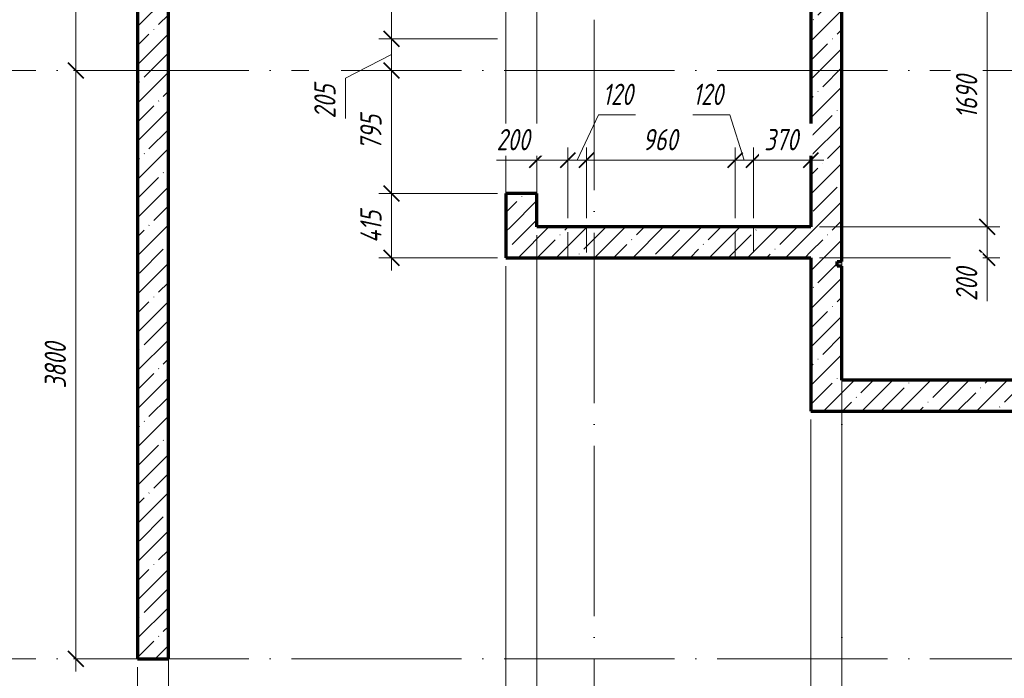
# Model space of a CAD drawing. Header units: millimetres. Extents: x 25602 to 56438, y 6682 to 19066.
# Tile 9 of 14: x 46289 to 52649, y 8874 to 13128. Entities that reach past the tile are written whole.
import ezdxf

# ---------------------------------------------------------------- set-up
doc = ezdxf.new("R2010")
doc.units = ezdxf.units.MM
doc.linetypes.add('ADSK_Линия сетки', pattern=[1375, 1100, -137.5, 0, -137.5])
doc.linetypes.add('ADSK_Невидимые', pattern=[275, 165, -110])
for name, color, linetype, lineweight in [('A-____-____-DIMS', 211, 'Continuous', 9), ('A-____-____-DIMS-55', 211, 'Continuous', 9), ('A-DOOR-____-OTLN', 31, 'Continuous', 20), ('A-DOOR-OPNG-OTLN', 31, 'Continuous', 20), ('A-WALL-____-HDLN', 110, 'ADSK_Невидимые', 20), ('A-WALL-____-MCUT', 113, 'Continuous', 50), ('A-WALL-____-PATT', 111, 'Continuous', 50), ('S-GRID-____-OTLN', 1, 'Continuous', 9)]:
    doc.layers.add(name, color=color, linetype=linetype, lineweight=lineweight)
doc.styles.add('GOST Common_I_1', font='GOST Common Italic.ttf', dxfattribs={"width": 0.8, "height": 137.5})
doc.dimstyles.new('ADSK_Округление_5мм__Узкий_', dxfattribs={"dimscale": 304.8, "dimtxt": 0.453694, "dimasz": 0.324803, "dimexe": 0.270669, "dimexo": 0.000592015, "dimgap": 0.072178, "dimtad": 1, "dimdec": 0, "dimlfac": 304.8, "dimrnd": 5, "dimdsep": 46, "dimtxsty": 'GOST Common_I_1', "dimblk1": 'OBLIQUE', "dimblk2": 'OBLIQUE', "dimsah": 1, "dimcen": 0.09, "dimdle": 0.270669, "dimazin": 0, "dimtfac": 1, "dimtdec": 4, "dimtix": 1, "dimtmove": 1, "dimatfit": 3, "dimfxl": 1, "dimtvp": 1, "dimtfill": 1, "dimtolj": 1, "dimtzin": 0, "dimlwd": 20, "dimlwe": 20, "dimarcsym": 2})
doc.dimstyles.new('ADSK_Округление_5мм__Узкий__1', dxfattribs={"dimscale": 304.8, "dimtxt": 0.453694, "dimasz": 0.324803, "dimexe": 0.270669, "dimexo": 0.000592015, "dimgap": 0.072178, "dimtad": 1, "dimdec": 0, "dimlfac": 304.8, "dimrnd": 5, "dimdsep": 46, "dimtxsty": 'GOST Common_I_1', "dimblk1": 'OBLIQUE', "dimblk2": 'OBLIQUE', "dimsah": 1, "dimcen": 0.09, "dimdle": 0.270669, "dimazin": 0, "dimtfac": 1, "dimtdec": 4, "dimtix": 1, "dimtmove": 0, "dimatfit": 3, "dimfxl": 1, "dimtvp": 1, "dimtfill": 1, "dimtolj": 1, "dimtzin": 0, "dimlwd": 20, "dimlwe": 20, "dimarcsym": 2})
doc.dimstyles.new('ADSK_Округление_5мм__Узкий__2', dxfattribs={"dimscale": 304.8, "dimtxt": 0.453694, "dimasz": 0.324803, "dimexe": 0.270669, "dimexo": 0.000592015, "dimgap": 0.072178, "dimtad": 1, "dimdec": 0, "dimlfac": 304.8, "dimrnd": 5, "dimdsep": 46, "dimtxsty": 'GOST Common_I_1', "dimblk1": 'OBLIQUE', "dimblk2": 'OBLIQUE', "dimsah": 1, "dimcen": 0.09, "dimdle": 0.270669, "dimazin": 0, "dimtfac": 1, "dimtdec": 4, "dimtix": 1, "dimtmove": 2, "dimatfit": 3, "dimfxl": 1, "dimtvp": 1, "dimtfill": 1, "dimtolj": 1, "dimtzin": 0, "dimlwd": 20, "dimlwe": 20, "dimarcsym": 2})
pattern_1 = [(45, (16130.72, 8588.57), (-123.4785, 123.4785), []), (45, (16254.2, 8588.57), (-123.4785, 123.4785), [218.281, -43.656, 1.844, -41.812])]

# ---------------------------------------------------------------- blocks, each defined once
blk = doc.blocks.new('ADSK_Дверь_ПроемПрямоугольный - ADSK_Дверь_ПроемПрямоугольный-1464736-КЖ1_ПЭ_ВЭ15_Опалубка_Стены')
at = {"layer": 'A-DOOR-OPNG-OTLN'}
for p, q in [((32200, 12005), (32200, 13005)), ((32400, 12005), (32400, 13005))]:
    blk.add_line(p, q, dxfattribs=at)
blk = doc.blocks.new('ADSK_Дверь_ПроемПрямоугольный - ADSK_Дверь_ПроемПрямоугольный-1465029-КЖ1_ПЭ_ВЭ15_Опалубка_Стены')
at = {"layer": 'A-DOOR-OPNG-OTLN'}
for p, q in [((32200, 15125), (32200, 15515)), ((32400, 15125), (32400, 15515))]:
    blk.add_line(p, q, dxfattribs=at)
blk = doc.blocks.new('DIMBLOCK13-КЖ1_ПЭ_ВЭ15_Опалубка_Стены')
at = {"layer": 'A-____-____-DIMS-55', "lineweight": 40}
for p, q in [((46651.7, 12800), (46602.2, 12849.5)), ((46651.7, 12800), (46701.2, 12750.5)), ((46651.7, 9000), (46602.2, 9049.5)), ((46651.7, 9000), (46701.2, 8950.5))]:
    blk.add_line(p, q, dxfattribs=at)
at = {"layer": 'A-____-____-DIMS-55', "lineweight": 20}
for p, q in [((46651.7, 12800), (46636.7, 12800)), ((46651.7, 8917.5), (46651.7, 12800)), ((46651.7, 12800), (46734.2, 12800)), ((46651.7, 9000), (46636.7, 9000)), ((46651.7, 9000), (46734.2, 9000))]:
    blk.add_line(p, q, dxfattribs=at)
at = {"layer": 'A-____-____-DIMS-55', "color": 0, "lineweight": 20, "insert": (46450, 10745.3), "char_height": 137.5, "width": 371.262, "attachment_point": 1, "rotation": 90, "line_spacing_factor": 1.022761, "style": 'GOST Common_I_1', "bg_fill": 3, "box_fill_scale": 1.25, "bg_fill_color": 256, "bg_fill_true_color": 13158600, "bg_fill_transparency": 0}
blk.add_mtext('3800', dxfattribs=at)
blk = doc.blocks.new('_Oblique')
at = {"color": 0, "linetype": 'ByBlock', "lineweight": -2}
blk.add_line((-0.5, -0.5), (0.5, 0.5), dxfattribs=at)
blk = doc.blocks.new('DIMBLOCK58-КЖ1_ПЭ_ВЭ15_Опалубка_Стены')
at = {"layer": 'A-____-____-DIMS-55', "lineweight": 40}
for p, q in [((46651.7, 12800), (46602.2, 12849.5)), ((46651.7, 12800), (46701.2, 12750.5)), ((46651.7, 9000), (46602.2, 9049.5)), ((46651.7, 9000), (46701.2, 8950.5))]:
    blk.add_line(p, q, dxfattribs=at)
at = {"layer": 'A-____-____-DIMS-55', "lineweight": 20}
for p, q in [((46651.7, 12800), (46636.7, 12800)), ((46651.7, 8917.5), (46651.7, 12800)), ((46651.7, 12800), (46734.2, 12800)), ((46651.7, 9000), (46636.7, 9000)), ((46651.7, 9000), (46734.2, 9000))]:
    blk.add_line(p, q, dxfattribs=at)
at = {"layer": 'A-____-____-DIMS-55', "color": 0, "lineweight": 20, "insert": (46450, 10745.3), "char_height": 137.5, "width": 371.262, "attachment_point": 1, "rotation": 90, "line_spacing_factor": 1.022761, "style": 'GOST Common_I_1', "bg_fill": 3, "box_fill_scale": 1.25, "bg_fill_color": 256, "bg_fill_true_color": 13158600, "bg_fill_transparency": 0}
blk.add_mtext('3800', dxfattribs=at)
blk = doc.blocks.new('DIMBLOCK59-КЖ1_ПЭ_ВЭ15_Опалубка_Стены')
at = {"layer": 'A-____-____-DIMS-55', "lineweight": 20}
for p, q in [((46651.7, 12800), (46651.7, 16732.5)), ((46651.7, 16650), (46569.2, 16650)), ((46651.7, 16650), (46995, 16650)), ((46651.7, 12800), (46636.7, 12800)), ((46651.7, 12800), (46734.2, 12800))]:
    blk.add_line(p, q, dxfattribs=at)
at = {"layer": 'A-____-____-DIMS-55', "lineweight": 40}
for p, q in [((46651.7, 16650), (46602.2, 16699.5)), ((46651.7, 16650), (46701.2, 16600.5)), ((46651.7, 12800), (46602.2, 12849.5)), ((46651.7, 12800), (46701.2, 12750.5))]:
    blk.add_line(p, q, dxfattribs=at)
at = {"layer": 'A-____-____-DIMS-55', "color": 0, "lineweight": 20, "insert": (46450, 14570.3), "char_height": 137.5, "width": 371.262, "attachment_point": 1, "rotation": 90, "line_spacing_factor": 1.022761, "style": 'GOST Common_I_1', "bg_fill": 3, "box_fill_scale": 1.25, "bg_fill_color": 256, "bg_fill_true_color": 13158600, "bg_fill_transparency": 0}
blk.add_mtext('3850', dxfattribs=at)
blk = doc.blocks.new('DIMBLOCK68-КЖ1_ПЭ_ВЭ15_Опалубка_Стены')
at = {"layer": 'A-____-____-DIMS-55', "lineweight": 40}
for p, q in [((52538.8, 13480), (52489.3, 13529.5)), ((52538.8, 13480), (52588.3, 13430.5)), ((52538.8, 11790), (52489.3, 11839.5)), ((52538.8, 11790), (52588.3, 11740.5))]:
    blk.add_line(p, q, dxfattribs=at)
at = {"layer": 'A-____-____-DIMS-55', "lineweight": 20}
for p, q in [((52538.8, 13480), (51455, 13480)), ((52538.8, 13480), (52538.8, 11790)), ((52538.8, 13480), (52621.3, 13480)), ((52538.8, 11790), (51455, 11790)), ((52538.8, 11790), (52621.3, 11790))]:
    blk.add_line(p, q, dxfattribs=at)
at = {"layer": 'A-____-____-DIMS-55', "color": 0, "lineweight": 20, "insert": (52337.1, 12490.9), "char_height": 137.5, "width": 345.949, "attachment_point": 1, "rotation": 90, "line_spacing_factor": 1.022761, "style": 'GOST Common_I_1', "bg_fill": 3, "box_fill_scale": 1.25, "bg_fill_color": 256, "bg_fill_true_color": 13158600, "bg_fill_transparency": 0}
blk.add_mtext('1690', dxfattribs=at)
blk = doc.blocks.new('DIMBLOCK69-КЖ1_ПЭ_ВЭ15_Опалубка_Стены')
at = {"layer": 'A-____-____-DIMS-55', "lineweight": 40}
for p, q in [((52538.8, 11790), (52489.3, 11839.5)), ((52538.8, 11790), (52588.3, 11740.5)), ((52538.8, 11590), (52489.3, 11639.5)), ((52538.8, 11590), (52588.3, 11540.5))]:
    blk.add_line(p, q, dxfattribs=at)
at = {"layer": 'A-____-____-DIMS-55', "lineweight": 20}
for p, q in [((52538.8, 11790), (51455, 11790)), ((52538.8, 11790), (52538.8, 11507.5)), ((52538.8, 11790), (52621.3, 11790)), ((52538.8, 11570.2), (52538.8, 11690)), ((52538.8, 11590), (51455, 11590)), ((52538.8, 11590), (52621.3, 11590)), ((52538.8, 11310.6), (52538.8, 11570.2))]:
    blk.add_line(p, q, dxfattribs=at)
at = {"layer": 'A-____-____-DIMS-55', "color": 0, "lineweight": 20, "insert": (52337.1, 11310.6), "char_height": 137.5, "width": 278.447, "attachment_point": 1, "rotation": 90, "line_spacing_factor": 1.022761, "style": 'GOST Common_I_1', "bg_fill": 3, "box_fill_scale": 1.25, "bg_fill_color": 256, "bg_fill_true_color": 13158600, "bg_fill_transparency": 0}
blk.add_mtext('200', dxfattribs=at)
blk = doc.blocks.new('DIMBLOCK78-КЖ1_ПЭ_ВЭ15_Опалубка_Стены')
at = {"layer": 'A-____-____-DIMS-55', "lineweight": 20}
for p, q in [((47050, 8449.7), (47050, 8945)), ((47250, 8449.7), (47250, 8945)), ((46770.6, 8449.7), (47030.2, 8449.7)), ((46967.5, 8449.7), (47250, 8449.7)), ((47030.2, 8449.7), (47150, 8449.7)), ((47050, 8449.7), (47050, 8367.2)), ((47250, 8449.7), (47250, 8367.2))]:
    blk.add_line(p, q, dxfattribs=at)
at = {"layer": 'A-____-____-DIMS-55', "lineweight": 40}
for p, q in [((47050, 8449.7), (47099.5, 8499.2)), ((47250, 8449.7), (47299.5, 8499.2)), ((47050, 8449.7), (47000.5, 8400.2)), ((47250, 8449.7), (47200.5, 8400.2))]:
    blk.add_line(p, q, dxfattribs=at)
at = {"layer": 'A-____-____-DIMS-55', "color": 0, "lineweight": 20, "insert": (46770.6, 8651.4), "char_height": 137.5, "width": 278.447, "attachment_point": 1, "line_spacing_factor": 1.022761, "style": 'GOST Common_I_1', "bg_fill": 3, "box_fill_scale": 1.25, "bg_fill_color": 256, "bg_fill_true_color": 13158600, "bg_fill_transparency": 0}
blk.add_mtext('200', dxfattribs=at)
blk = doc.blocks.new('DIMBLOCK79-КЖ1_ПЭ_ВЭ15_Опалубка_Стены')
at = {"layer": 'A-____-____-DIMS-55', "lineweight": 20}
for p, q in [((49430, 8449.7), (49430, 11535)), ((47250, 8449.7), (47250, 8945)), ((47250, 8449.7), (49430, 8449.7)), ((47250, 8449.7), (47250, 8367.2)), ((49430, 8449.7), (49430, 8367.2))]:
    blk.add_line(p, q, dxfattribs=at)
at = {"layer": 'A-____-____-DIMS-55', "lineweight": 40}
for p, q in [((47250, 8449.7), (47299.5, 8499.2)), ((49430, 8449.7), (49479.5, 8499.2)), ((47250, 8449.7), (47200.5, 8400.2)), ((49430, 8449.7), (49380.5, 8400.2))]:
    blk.add_line(p, q, dxfattribs=at)
at = {"layer": 'A-____-____-DIMS-55', "color": 0, "lineweight": 20, "insert": (48195.9, 8651.4), "char_height": 137.5, "width": 345.949, "attachment_point": 1, "line_spacing_factor": 1.022761, "style": 'GOST Common_I_1', "bg_fill": 3, "box_fill_scale": 1.25, "bg_fill_color": 256, "bg_fill_true_color": 13158600, "bg_fill_transparency": 0}
blk.add_mtext('2180', dxfattribs=at)
blk = doc.blocks.new('DIMBLOCK80-КЖ1_ПЭ_ВЭ15_Опалубка_Стены')
at = {"layer": 'A-____-____-DIMS-55', "lineweight": 20}
for p, q in [((49630, 8449.7), (49630, 11735)), ((49430, 8449.7), (49430, 11535)), ((49430, 8449.7), (49630, 8449.7)), ((49430, 8449.7), (49430, 8367.2)), ((49649.8, 8449.7), (49530, 8449.7)), ((49630, 8449.7), (49630, 8367.2)), ((49909.4, 8449.7), (49649.8, 8449.7))]:
    blk.add_line(p, q, dxfattribs=at)
at = {"layer": 'A-____-____-DIMS-55', "lineweight": 40}
for p, q in [((49430, 8449.7), (49479.5, 8499.2)), ((49630, 8449.7), (49679.5, 8499.2)), ((49430, 8449.7), (49380.5, 8400.2)), ((49630, 8449.7), (49580.5, 8400.2))]:
    blk.add_line(p, q, dxfattribs=at)
at = {"layer": 'A-____-____-DIMS-55', "color": 0, "lineweight": 20, "insert": (49677.3, 8651.4), "char_height": 137.5, "width": 278.447, "attachment_point": 1, "line_spacing_factor": 1.022761, "style": 'GOST Common_I_1', "bg_fill": 3, "box_fill_scale": 1.25, "bg_fill_color": 256, "bg_fill_true_color": 13158600, "bg_fill_transparency": 0}
blk.add_mtext('200', dxfattribs=at)
blk = doc.blocks.new('DIMBLOCK81-КЖ1_ПЭ_ВЭ15_Опалубка_Стены')
at = {"layer": 'A-____-____-DIMS-55', "lineweight": 20}
for p, q in [((49630, 8449.7), (49630, 11735)), ((51400, 8449.7), (51400, 10545)), ((49630, 8449.7), (51400, 8449.7)), ((49630, 8449.7), (49630, 8367.2)), ((51400, 8449.7), (51400, 8367.2))]:
    blk.add_line(p, q, dxfattribs=at)
at = {"layer": 'A-____-____-DIMS-55', "lineweight": 40}
for p, q in [((49630, 8449.7), (49679.5, 8499.2)), ((51400, 8449.7), (51449.5, 8499.2)), ((49630, 8449.7), (49580.5, 8400.2)), ((51400, 8449.7), (51350.5, 8400.2))]:
    blk.add_line(p, q, dxfattribs=at)
at = {"layer": 'A-____-____-DIMS-55', "color": 0, "lineweight": 20, "insert": (50370.9, 8651.4), "char_height": 137.5, "width": 345.949, "attachment_point": 1, "line_spacing_factor": 1.022761, "style": 'GOST Common_I_1', "bg_fill": 3, "box_fill_scale": 1.25, "bg_fill_color": 256, "bg_fill_true_color": 13158600, "bg_fill_transparency": 0}
blk.add_mtext('1770', dxfattribs=at)
blk = doc.blocks.new('DIMBLOCK82-КЖ1_ПЭ_ВЭ15_Опалубка_Стены')
at = {"layer": 'A-____-____-DIMS-55', "lineweight": 20}
for p, q in [((51600, 8449.7), (51600, 10745)), ((51400, 8449.7), (51400, 10545)), ((51400, 8449.7), (51600, 8449.7)), ((51400, 8449.7), (51400, 8367.2)), ((51619.8, 8449.7), (51500, 8449.7)), ((51600, 8449.7), (51600, 8367.2)), ((51879.4, 8449.7), (51619.8, 8449.7))]:
    blk.add_line(p, q, dxfattribs=at)
at = {"layer": 'A-____-____-DIMS-55', "lineweight": 40}
for p, q in [((51400, 8449.7), (51449.5, 8499.2)), ((51600, 8449.7), (51649.5, 8499.2)), ((51400, 8449.7), (51350.5, 8400.2)), ((51600, 8449.7), (51550.5, 8400.2))]:
    blk.add_line(p, q, dxfattribs=at)
at = {"layer": 'A-____-____-DIMS-55', "color": 0, "lineweight": 20, "insert": (51647.3, 8651.4), "char_height": 137.5, "width": 278.447, "attachment_point": 1, "line_spacing_factor": 1.022761, "style": 'GOST Common_I_1', "bg_fill": 3, "box_fill_scale": 1.25, "bg_fill_color": 256, "bg_fill_true_color": 13158600, "bg_fill_transparency": 0}
blk.add_mtext('200', dxfattribs=at)
blk = doc.blocks.new('DIMBLOCK83-КЖ1_ПЭ_ВЭ15_Опалубка_Стены')
at = {"layer": 'A-____-____-DIMS-55', "lineweight": 20}
for p, q in [((51600, 8449.7), (51600, 10745)), ((53100, 8449.7), (53100, 10545)), ((51600, 8449.7), (53100, 8449.7)), ((51600, 8449.7), (51600, 8367.2)), ((53100, 8449.7), (53100, 8367.2))]:
    blk.add_line(p, q, dxfattribs=at)
at = {"layer": 'A-____-____-DIMS-55', "lineweight": 40}
for p, q in [((51600, 8449.7), (51649.5, 8499.2)), ((53100, 8449.7), (53149.5, 8499.2)), ((51600, 8449.7), (51550.5, 8400.2)), ((53100, 8449.7), (53050.5, 8400.2))]:
    blk.add_line(p, q, dxfattribs=at)
at = {"layer": 'A-____-____-DIMS-55', "color": 0, "lineweight": 20, "insert": (52205.9, 8614.5), "char_height": 137.5, "width": 345.949, "attachment_point": 1, "line_spacing_factor": 1.022761, "style": 'GOST Common_I_1', "bg_fill": 3, "box_fill_scale": 1.25, "bg_fill_color": 256, "bg_fill_true_color": 13158600, "bg_fill_transparency": 0}
blk.add_mtext('1500', dxfattribs=at)
blk = doc.blocks.new('DIMBLOCK87-КЖ1_ПЭ_ВЭ15_Опалубка_Стены')
at = {"layer": 'A-____-____-DIMS-55', "lineweight": 40}
for p, q in [((48690.3, 12005), (48640.8, 12054.5)), ((48690.3, 12005), (48739.8, 11955.5)), ((48690.3, 11590), (48640.8, 11639.5)), ((48690.3, 11590), (48739.8, 11540.5))]:
    blk.add_line(p, q, dxfattribs=at)
at = {"layer": 'A-____-____-DIMS-55', "lineweight": 20}
for p, q in [((48690.3, 12005), (48607.8, 12005)), ((48690.3, 11507.5), (48690.3, 12005)), ((48690.3, 12005), (49375, 12005)), ((48690.3, 11590), (48607.8, 11590)), ((48690.3, 11590), (49375, 11590))]:
    blk.add_line(p, q, dxfattribs=at)
at = {"layer": 'A-____-____-DIMS-55', "color": 0, "lineweight": 20, "insert": (48488.6, 11686.2), "char_height": 137.5, "width": 267.196, "attachment_point": 1, "rotation": 90, "line_spacing_factor": 1.022761, "style": 'GOST Common_I_1', "bg_fill": 3, "box_fill_scale": 1.25, "bg_fill_color": 256, "bg_fill_true_color": 13158600, "bg_fill_transparency": 0}
blk.add_mtext('415', dxfattribs=at)
blk = doc.blocks.new('DIMBLOCK88-КЖ1_ПЭ_ВЭ15_Опалубка_Стены')
at = {"layer": 'A-____-____-DIMS-55', "lineweight": 40}
for p, q in [((48690.3, 12800), (48640.8, 12849.5)), ((48690.3, 12800), (48739.8, 12750.5)), ((48690.3, 12005), (48640.8, 12054.5)), ((48690.3, 12005), (48739.8, 11955.5))]:
    blk.add_line(p, q, dxfattribs=at)
at = {"layer": 'A-____-____-DIMS-55', "lineweight": 20}
for p, q in [((48690.3, 12800), (48675.3, 12800)), ((48690.3, 12005), (48690.3, 12800)), ((48690.3, 12800), (48772.8, 12800)), ((48690.3, 12005), (48607.8, 12005)), ((48690.3, 12005), (49375, 12005))]:
    blk.add_line(p, q, dxfattribs=at)
at = {"layer": 'A-____-____-DIMS-55', "color": 0, "lineweight": 20, "insert": (48488.6, 12286.5), "char_height": 137.5, "width": 278.447, "attachment_point": 1, "rotation": 90, "line_spacing_factor": 1.022761, "style": 'GOST Common_I_1', "bg_fill": 3, "box_fill_scale": 1.25, "bg_fill_color": 256, "bg_fill_true_color": 13158600, "bg_fill_transparency": 0}
blk.add_mtext('795', dxfattribs=at)
blk = doc.blocks.new('DIMBLOCK89-КЖ1_ПЭ_ВЭ15_Опалубка_Стены')
at = {"layer": 'A-____-____-DIMS-55', "lineweight": 40}
for p, q in [((48690.3, 13005), (48640.8, 13054.5)), ((48690.3, 13005), (48739.8, 12955.5)), ((48690.3, 12800), (48640.8, 12849.5)), ((48690.3, 12800), (48739.8, 12750.5))]:
    blk.add_line(p, q, dxfattribs=at)
at = {"layer": 'A-____-____-DIMS-55', "lineweight": 20}
for p, q in [((48690.3, 13005), (48607.8, 13005)), ((48690.3, 12800), (48690.3, 13005)), ((48690.3, 13005), (49375, 13005)), ((48393.3, 12749), (48690.3, 12902.5)), ((48690.3, 12800), (48675.3, 12800)), ((48690.3, 12800), (48772.8, 12800)), ((48393.3, 12489.5), (48393.3, 12749))]:
    blk.add_line(p, q, dxfattribs=at)
at = {"layer": 'A-____-____-DIMS-55', "color": 0, "lineweight": 20, "insert": (48191.6, 12489.5), "char_height": 137.5, "width": 278.447, "attachment_point": 1, "rotation": 90, "line_spacing_factor": 1.022761, "style": 'GOST Common_I_1', "bg_fill": 3, "box_fill_scale": 1.25, "bg_fill_color": 256, "bg_fill_true_color": 13158600, "bg_fill_transparency": 0}
blk.add_mtext('205', dxfattribs=at)
blk = doc.blocks.new('DIMBLOCK90-КЖ1_ПЭ_ВЭ15_Опалубка_Стены')
at = {"layer": 'A-____-____-DIMS-55', "lineweight": 40}
for p, q in [((48690.3, 13825), (48640.8, 13874.5)), ((48690.3, 13825), (48739.8, 13775.5)), ((48690.3, 13005), (48640.8, 13054.5)), ((48690.3, 13005), (48739.8, 12955.5))]:
    blk.add_line(p, q, dxfattribs=at)
at = {"layer": 'A-____-____-DIMS-55', "lineweight": 20}
for p, q in [((48690.3, 13825), (48607.8, 13825)), ((48690.3, 13005), (48690.3, 13825)), ((48690.3, 13825), (49375, 13825)), ((48690.3, 13005), (48607.8, 13005)), ((48690.3, 13005), (49375, 13005))]:
    blk.add_line(p, q, dxfattribs=at)
at = {"layer": 'A-____-____-DIMS-55', "color": 0, "lineweight": 20, "insert": (48488.6, 13299), "char_height": 137.5, "width": 278.447, "attachment_point": 1, "rotation": 90, "line_spacing_factor": 1.022761, "style": 'GOST Common_I_1', "bg_fill": 3, "box_fill_scale": 1.25, "bg_fill_color": 256, "bg_fill_true_color": 13158600, "bg_fill_transparency": 0}
blk.add_mtext('820', dxfattribs=at)
blk = doc.blocks.new('DIMBLOCK127-КЖ1_ПЭ_ВЭ15_Опалубка_Стены')
at = {"layer": 'A-____-____-DIMS-55', "lineweight": 20}
for p, q in [((49829.7, 12220), (49829.7, 12302.5)), ((49368.8, 12220), (49628.3, 12220)), ((49547.5, 12220), (49829.7, 12220)), ((49628.3, 12220), (49729.9, 12220)), ((49630, 12220), (49630, 12235)), ((49630, 12220), (49630, 12137.5)), ((49829.7, 12220), (49829.7, 11845))]:
    blk.add_line(p, q, dxfattribs=at)
at = {"layer": 'A-____-____-DIMS-55', "lineweight": 40}
for p, q in [((49630, 12220), (49580.5, 12170.5)), ((49630, 12220), (49679.5, 12269.5)), ((49829.7, 12220), (49780.2, 12170.5)), ((49829.7, 12220), (49879.2, 12269.5))]:
    blk.add_line(p, q, dxfattribs=at)
at = {"layer": 'A-____-____-DIMS-55', "color": 0, "lineweight": 20, "insert": (49368.8, 12421.7), "char_height": 137.5, "width": 278.447, "attachment_point": 1, "line_spacing_factor": 1.022761, "style": 'GOST Common_I_1', "bg_fill": 3, "box_fill_scale": 1.25, "bg_fill_color": 256, "bg_fill_true_color": 13158600, "bg_fill_transparency": 0}
blk.add_mtext('200', dxfattribs=at)
blk = doc.blocks.new('DIMBLOCK128-КЖ1_ПЭ_ВЭ15_Опалубка_Стены')
at = {"layer": 'A-____-____-DIMS-55', "lineweight": 20}
for p, q in [((50027.4, 12512.5), (49889.7, 12220)), ((50265.9, 12512.5), (50027.4, 12512.5)), ((49829.7, 12220), (49829.7, 12302.5)), ((49949.7, 12220), (49949.7, 12302.5)), ((49829.7, 12220), (49949.7, 12220)), ((49829.7, 12220), (49829.7, 11845)), ((49949.7, 12220), (49949.7, 11845))]:
    blk.add_line(p, q, dxfattribs=at)
at = {"layer": 'A-____-____-DIMS-55', "lineweight": 40}
for p, q in [((49829.7, 12220), (49780.2, 12170.5)), ((49829.7, 12220), (49879.2, 12269.5)), ((49949.7, 12220), (49900.2, 12170.5)), ((49949.7, 12220), (49999.2, 12269.5))]:
    blk.add_line(p, q, dxfattribs=at)
at = {"layer": 'A-____-____-DIMS-55', "color": 0, "lineweight": 20, "insert": (50054.9, 12714.2), "char_height": 137.5, "width": 253.133, "attachment_point": 1, "line_spacing_factor": 1.022761, "style": 'GOST Common_I_1', "bg_fill": 3, "box_fill_scale": 1.25, "bg_fill_color": 256, "bg_fill_true_color": 13158600, "bg_fill_transparency": 0}
blk.add_mtext('120', dxfattribs=at)
blk = doc.blocks.new('DIMBLOCK129-КЖ1_ПЭ_ВЭ15_Опалубка_Стены')
at = {"layer": 'A-____-____-DIMS-55', "lineweight": 20}
for p, q in [((49949.7, 12220), (49949.7, 12302.5)), ((50909.7, 12220), (50909.7, 12302.5)), ((49949.7, 12220), (50909.7, 12220)), ((49949.7, 12220), (49949.7, 11845)), ((50909.7, 12220), (50909.7, 11845))]:
    blk.add_line(p, q, dxfattribs=at)
at = {"layer": 'A-____-____-DIMS-55', "lineweight": 40}
for p, q in [((49949.7, 12220), (49900.2, 12170.5)), ((49949.7, 12220), (49999.2, 12269.5)), ((50909.7, 12220), (50860.2, 12170.5)), ((50909.7, 12220), (50959.2, 12269.5))]:
    blk.add_line(p, q, dxfattribs=at)
at = {"layer": 'A-____-____-DIMS-55', "color": 0, "lineweight": 20, "insert": (50313.7, 12421.7), "char_height": 137.5, "width": 278.447, "attachment_point": 1, "line_spacing_factor": 1.022761, "style": 'GOST Common_I_1', "bg_fill": 3, "box_fill_scale": 1.25, "bg_fill_color": 256, "bg_fill_true_color": 13158600, "bg_fill_transparency": 0}
blk.add_mtext('960', dxfattribs=at)
blk = doc.blocks.new('DIMBLOCK130-КЖ1_ПЭ_ВЭ15_Опалубка_Стены')
at = {"layer": 'A-____-____-DIMS-55', "lineweight": 20}
for p, q in [((50637.1, 12512.5), (50875.6, 12512.5)), ((50875.6, 12512.5), (50969.7, 12220)), ((50909.7, 12220), (50909.7, 12302.5)), ((51029.7, 12220), (51029.7, 12302.5)), ((50909.7, 12220), (51029.7, 12220)), ((50909.7, 12220), (50909.7, 11845)), ((51029.7, 12220), (51029.7, 11845))]:
    blk.add_line(p, q, dxfattribs=at)
at = {"layer": 'A-____-____-DIMS-55', "lineweight": 40}
for p, q in [((50909.7, 12220), (50860.2, 12170.5)), ((50909.7, 12220), (50959.2, 12269.5)), ((51029.7, 12220), (50980.2, 12170.5)), ((51029.7, 12220), (51079.2, 12269.5))]:
    blk.add_line(p, q, dxfattribs=at)
at = {"layer": 'A-____-____-DIMS-55', "color": 0, "lineweight": 20, "insert": (50637.1, 12714.2), "char_height": 137.5, "width": 253.133, "attachment_point": 1, "line_spacing_factor": 1.022761, "style": 'GOST Common_I_1', "bg_fill": 3, "box_fill_scale": 1.25, "bg_fill_color": 256, "bg_fill_true_color": 13158600, "bg_fill_transparency": 0}
blk.add_mtext('120', dxfattribs=at)
blk = doc.blocks.new('DIMBLOCK131-КЖ1_ПЭ_ВЭ15_Опалубка_Стены')
at = {"layer": 'A-____-____-DIMS-55', "lineweight": 20}
for p, q in [((51029.7, 12220), (51029.7, 12302.5)), ((51029.7, 12220), (51482.5, 12220)), ((51029.7, 12220), (51029.7, 11845)), ((51400, 12220), (51400, 12235)), ((51400, 12220), (51400, 12137.5))]:
    blk.add_line(p, q, dxfattribs=at)
at = {"layer": 'A-____-____-DIMS-55', "lineweight": 40}
for p, q in [((51029.7, 12220), (50980.2, 12170.5)), ((51029.7, 12220), (51079.2, 12269.5)), ((51400, 12220), (51350.5, 12170.5)), ((51400, 12220), (51449.5, 12269.5))]:
    blk.add_line(p, q, dxfattribs=at)
at = {"layer": 'A-____-____-DIMS-55', "color": 0, "lineweight": 20, "insert": (51098.9, 12421.7), "char_height": 137.5, "width": 278.447, "attachment_point": 1, "line_spacing_factor": 1.022761, "style": 'GOST Common_I_1', "bg_fill": 3, "box_fill_scale": 1.25, "bg_fill_color": 256, "bg_fill_true_color": 13158600, "bg_fill_transparency": 0}
blk.add_mtext('370', dxfattribs=at)

msp = doc.modelspace()

# ---------------------------------------------------------------- hatches: boundary and pattern name
at = {"layer": 'A-WALL-____-PATT', "lineweight": 9}
h = msp.add_hatch(dxfattribs=at)
h.set_pattern_fill('FP_1', color=256, style=0, pattern_type=2)
h.set_pattern_definition(pattern_1)
h.paths.add_polyline_path([(47250, 9000), (47250, 16450.001), (47050, 16450.001), (47050, 9000)])
h = msp.add_hatch(dxfattribs=at)
h.set_pattern_fill('FP_1', color=256, style=0, pattern_type=2)
h.set_pattern_definition(pattern_1)
h.paths.add_polyline_path([(49429.9995, 11790.001), (49629.9995, 11790.001), (49629.9995, 12005.0392), (49429.9995, 12005.0392)])
h.paths.add_polyline_path([(49629.9995, 13395.0392), (49629.9995, 13825.0392), (49429.9995, 13825.0392), (49429.9995, 13395.0392)])
h.paths.add_polyline_path([(49629.9995, 15515.0392), (49629.9995, 16450.001), (49429.9995, 16450.001), (49429.9995, 15515.0392)])
h = msp.add_hatch(dxfattribs=at)
h.set_pattern_fill('FP_1', color=256, style=0, pattern_type=2)
h.set_pattern_definition(pattern_1)
h.paths.add_polyline_path([(51400, 10600.0013), (51600, 10600.0013), (51600, 11535.0017), (51570, 11535.0017), (51570, 11565.0017), (51600, 11565.0017), (51600, 15685.0013), (51570, 15685.0013), (51570, 15715.0013), (51600, 15715.0013), (51600, 16450.001), (51400, 16450.001), (51400, 11590.001)])
h = msp.add_hatch(dxfattribs=at)
h.set_pattern_fill('FP_1', color=256, style=0, pattern_type=2)
h.set_pattern_definition(pattern_1)
h.paths.add_polyline_path([(49429.9995, 11590.001), (51400, 11590.001), (51400, 11790.001), (49429.9995, 11790.001)])
h = msp.add_hatch(dxfattribs=at)
h.set_pattern_fill('FP_1', color=256, style=0, pattern_type=2)
h.set_pattern_definition(pattern_1)
h.paths.add_polyline_path([(51600, 10600.0013), (53100, 10600.0013), (53100, 10800.0013), (51600, 10800.0013)])
h.paths.add_polyline_path([(54100, 10600.0013), (54200, 10600.0013), (54200, 10800.0013), (54100, 10800.0013)])

# ---------------------------------------------------------------- linework, layer by layer
at = {"layer": 'A-WALL-____-HDLN'}
for p, q in [((49829.7395, 11590.001), (49829.7395, 11790.001)), ((49949.7395, 11790.001), (49949.7395, 11590.001)), ((50909.7395, 11590.001), (50909.7395, 11790.001)), ((51029.7395, 11790.001), (51029.7395, 11590.001))]:
    msp.add_line(p, q, dxfattribs=at)
at = {"layer": 'A-WALL-____-MCUT', "lineweight": 70}
for p, q in [((47050, 16650.001), (47050, 9000)), ((47250, 9000), (47250, 16450.001)), ((51600, 11565.0017), (51600, 15685.0013)), ((51400, 13480.001), (51400, 11790.001)), ((49629.9995, 12005.0392), (49429.9995, 12005.0392)), ((49429.9995, 12005.0392), (49429.9995, 11590.001)), ((49629.9995, 11790.001), (49629.9995, 12005.0392)), ((51400, 11790.001), (49629.9995, 11790.001)), ((49429.9995, 11590.001), (51400, 11590.001)), ((51400, 11590.001), (51400, 10600.0013)), ((51570, 11535.0017), (51570, 11565.0017)), ((51570, 11565.0017), (51600, 11565.0017)), ((51600, 11535.0017), (51570, 11535.0017)), ((51600, 10800.0013), (51600, 11535.0017)), ((53100, 10800.0013), (51600, 10800.0013)), ((51400, 10600.0013), (53100, 10600.0013)), ((47050, 9000), (47250, 9000))]:
    msp.add_line(p, q, dxfattribs=at)
at = {"layer": 'S-GRID-____-OTLN', "linetype": 'ADSK_Линия сетки'}
for p, q in [((47250, 18626.091), (47250, 7131.6051)), ((50000, 18626.091), (50000, 7131.6051)), ((51600, 18626.091), (51600, 7131.6051)), ((26042.1355, 12800.001), (55820.5055, 12800.001)), ((26042.1355, 9000), (55820.5055, 9000))]:
    msp.add_line(p, q, dxfattribs=at)

# ---------------------------------------------------------------- block references
at = {"layer": 'A-DOOR-____-OTLN'}
for name, p in [('ADSK_Дверь_ПроемПрямоугольный - ADSK_Дверь_ПроемПрямоугольный-1465029-КЖ1_ПЭ_ВЭ15_Опалубка_Стены', (17229.9999, -2120)), ('ADSK_Дверь_ПроемПрямоугольный - ADSK_Дверь_ПроемПрямоугольный-1464736-КЖ1_ПЭ_ВЭ15_Опалубка_Стены', (17229.9999, 0))]:
    msp.add_blockref(name, p, dxfattribs=at)

# ---------------------------------------------------------------- next in the draw order: dimensions: what is measured, and where the dimension line sits
at = {"layer": 'A-____-____-DIMS', "lineweight": 20}
for base, p1, p2, override, picture, middle in [((52538.7796, 11790.001), (51400, 13480.001), (51400, 11790.001), {"dimpost": '<>', "dimfxl": 1690}, 'DIMBLOCK68-КЖ1_ПЭ_ВЭ15_Опалубка_Стены', (52448.0296, 12635.001)), ((46651.6785, 12800.001), (46581.6749, 9000), (46581.6749, 12800.001), {"dimpost": '<>', "dimfxl": 3800.001}, 'DIMBLOCK13-КЖ1_ПЭ_ВЭ15_Опалубка_Стены', (46560.9285, 10900.0005))]:
    dim = msp.add_linear_dim(base=base, p1=p1, p2=p2, angle=90, dimstyle='ADSK_Округление_5мм__Узкий__1', override=override, dxfattribs=at)
    dim.commit()
    dim.dimension.update_dxf_attribs({"geometry": picture, "text_midpoint": middle})
dim = msp.add_linear_dim(base=(47250, 8449.7301), p1=(47050, 9000), p2=(47250, 9000), dimstyle='ADSK_Округление_5мм__Узкий_', override={"dimpost": '<>', "dimfxl": 200}, dxfattribs=at)
dim.commit()
dim.dimension.update_dxf_attribs({"geometry": 'DIMBLOCK78-КЖ1_ПЭ_ВЭ15_Опалубка_Стены', "text_midpoint": (46909.8539, 8559.7524), "dimtype": 160})

# ---------------------------------------------------------------- next in the draw order: dimensions: what is measured, and where the dimension line sits
dim = msp.add_linear_dim(base=(46651.6785, 12800.001), p1=(46581.6749, 9000), p2=(46581.6749, 12800.001), angle=90, dimstyle='ADSK_Округление_5мм__Узкий__1', override={"dimpost": '<>', "dimfxl": 3800.001}, dxfattribs=at)
dim.commit()
dim.dimension.update_dxf_attribs({"geometry": 'DIMBLOCK58-КЖ1_ПЭ_ВЭ15_Опалубка_Стены', "text_midpoint": (46560.9285, 10900.0005)})
dim = msp.add_linear_dim(base=(52538.7796, 11590.001), p1=(51400, 11790.001), p2=(51400, 11590.001), angle=90, dimstyle='ADSK_Округление_5мм__Узкий_', override={"dimpost": '<>', "dimfxl": 200}, dxfattribs=at)
dim.commit()
dim.dimension.update_dxf_attribs({"geometry": 'DIMBLOCK69-КЖ1_ПЭ_ВЭ15_Опалубка_Стены', "text_midpoint": (52428.7574, 11449.8549), "dimtype": 160, "text_rotation": 90})
dim = msp.add_linear_dim(base=(49429.9995, 8449.7301), p1=(47250, 9000), p2=(49429.9995, 11590.001), dimstyle='ADSK_Округление_5мм__Узкий__1', override={"dimpost": '<>', "dimfxl": 3385.336494}, dxfattribs=at)
dim.commit()
dim.dimension.update_dxf_attribs({"geometry": 'DIMBLOCK79-КЖ1_ПЭ_ВЭ15_Опалубка_Стены', "text_midpoint": (48339.9998, 8540.4801)})

# ---------------------------------------------------------------- next in the draw order: dimensions: what is measured, and where the dimension line sits
dim = msp.add_linear_dim(base=(46651.6785, 16650.001), p1=(46581.6749, 12800.001), p2=(47050, 16650.001), angle=90, dimstyle='ADSK_Округление_5мм__Узкий__1', override={"dimpost": '<>', "dimfxl": 3878.379607}, dxfattribs=at)
dim.commit()
dim.dimension.update_dxf_attribs({"geometry": 'DIMBLOCK59-КЖ1_ПЭ_ВЭ15_Опалубка_Стены', "text_midpoint": (46560.0431, 14725.001)})
dim = msp.add_linear_dim(base=(49629.9995, 8449.7301), p1=(49429.9995, 11590.001), p2=(49629.9995, 11790.001), dimstyle='ADSK_Округление_5мм__Узкий_', override={"dimpost": '<>', "dimfxl": 282.842712}, dxfattribs=at)
dim.commit()
dim.dimension.update_dxf_attribs({"geometry": 'DIMBLOCK80-КЖ1_ПЭ_ВЭ15_Опалубка_Стены', "text_midpoint": (49816.5534, 8559.7524), "dimtype": 160})

# ---------------------------------------------------------------- next in the draw order: dimensions: what is measured, and where the dimension line sits
dim = msp.add_linear_dim(base=(48690.3055, 12005.0392), p1=(49429.9995, 11590.001), p2=(49429.9995, 12005.0392), angle=90, dimstyle='ADSK_Округление_5мм__Узкий__1', override={"dimpost": '<>', "dimfxl": 415.038181}, dxfattribs=at)
dim.commit()
dim.dimension.update_dxf_attribs({"geometry": 'DIMBLOCK87-КЖ1_ПЭ_ВЭ15_Опалубка_Стены', "text_midpoint": (48599.5555, 11797.5201)})
dim = msp.add_linear_dim(base=(51400, 8449.7301), p1=(49629.9995, 11790.001), p2=(51400, 10600.0013), dimstyle='ADSK_Округление_5мм__Узкий__1', override={"dimpost": '<>', "dimfxl": 2132.838727}, dxfattribs=at)
dim.commit()
dim.dimension.update_dxf_attribs({"geometry": 'DIMBLOCK81-КЖ1_ПЭ_ВЭ15_Опалубка_Стены', "text_midpoint": (50514.9998, 8540.4801)})

# ---------------------------------------------------------------- next in the draw order: dimensions: what is measured, and where the dimension line sits
dim = msp.add_linear_dim(base=(48690.3055, 12800.001), p1=(49429.9995, 12005.0392), p2=(48620.302, 12800.001), angle=90, dimstyle='ADSK_Округление_5мм__Узкий__1', override={"dimpost": '<>', "dimfxl": 1134.713339}, dxfattribs=at)
dim.commit()
dim.dimension.update_dxf_attribs({"geometry": 'DIMBLOCK88-КЖ1_ПЭ_ВЭ15_Опалубка_Стены', "text_midpoint": (48599.5555, 12402.5201)})
dim = msp.add_linear_dim(base=(51600, 8449.7301), p1=(51400, 10600.0013), p2=(51600, 10800.0013), dimstyle='ADSK_Округление_5мм__Узкий_', override={"dimpost": '<>', "dimfxl": 282.842712}, dxfattribs=at)
dim.commit()
dim.dimension.update_dxf_attribs({"geometry": 'DIMBLOCK82-КЖ1_ПЭ_ВЭ15_Опалубка_Стены', "text_midpoint": (51786.5539, 8559.7524), "dimtype": 160})

# ---------------------------------------------------------------- next in the draw order: dimensions: what is measured, and where the dimension line sits
dim = msp.add_linear_dim(base=(48690.3055, 13005.0392), p1=(48620.302, 12800.001), p2=(49429.9995, 13005.0392), angle=90, dimstyle='ADSK_Округление_5мм__Узкий_', override={"dimpost": '<>', "dimfxl": 835.254924}, dxfattribs=at)
dim.commit()
dim.dimension.update_dxf_attribs({"geometry": 'DIMBLOCK89-КЖ1_ПЭ_ВЭ15_Опалубка_Стены', "text_midpoint": (48283.2833, 12628.724), "dimtype": 160, "text_rotation": 90})
for base, p1, p2, dimstyle, override, picture, middle in [((49829.7395, 12219.9852), (49629.9995, 12289.9888), (49829.7395, 11790.001), 'ADSK_Округление_5мм__Узкий_', {"dimpost": '<>', "dimfxl": 538.408604}, 'DIMBLOCK127-КЖ1_ПЭ_ВЭ15_Опалубка_Стены', (49508.0034, 12330.0074)), ((53100, 8449.7301), (51600, 10800.0013), (53100, 10600.0013), 'ADSK_Округление_5мм__Узкий__2', {"dimpost": '<>', "dimfxl": 1513.274595}, 'DIMBLOCK83-КЖ1_ПЭ_ВЭ15_Опалубка_Стены', (52378.8291, 8522.8199))]:
    dim = msp.add_linear_dim(base=base, p1=p1, p2=p2, dimstyle=dimstyle, override=override, dxfattribs=at)
    dim.commit()
    dim.dimension.update_dxf_attribs({"geometry": picture, "text_midpoint": middle, "dimtype": 160})

# ---------------------------------------------------------------- next in the draw order: dimensions: what is measured, and where the dimension line sits
dim = msp.add_linear_dim(base=(48690.3055, 13825.0392), p1=(49429.9995, 13005.0392), p2=(49429.9995, 13825.0392), angle=90, dimstyle='ADSK_Округление_5мм__Узкий__1', override={"dimpost": '<>', "dimfxl": 820}, dxfattribs=at)
dim.commit()
dim.dimension.update_dxf_attribs({"geometry": 'DIMBLOCK90-КЖ1_ПЭ_ВЭ15_Опалубка_Стены', "text_midpoint": (48599.5555, 13415.0392)})
dim = msp.add_linear_dim(base=(49949.7395, 12219.9852), p1=(49829.7395, 11790.001), p2=(49949.7395, 11790.001), dimstyle='ADSK_Округление_5мм__Узкий_', override={"dimpost": '<>', "dimfxl": 120}, dxfattribs=at)
dim.commit()
dim.dimension.update_dxf_attribs({"geometry": 'DIMBLOCK128-КЖ1_ПЭ_ВЭ15_Опалубка_Стены', "text_midpoint": (50181.4819, 12622.5373), "dimtype": 160})

# ---------------------------------------------------------------- next in the draw order: dimensions: what is measured, and where the dimension line sits
dim = msp.add_linear_dim(base=(50909.7395, 12219.9852), p1=(49949.7395, 11790.001), p2=(50909.7395, 11790.001), dimstyle='ADSK_Округление_5мм__Узкий__1', override={"dimpost": '<>', "dimfxl": 960}, dxfattribs=at)
dim.commit()
dim.dimension.update_dxf_attribs({"geometry": 'DIMBLOCK129-КЖ1_ПЭ_ВЭ15_Опалубка_Стены', "text_midpoint": (50429.7395, 12310.7352)})

# ---------------------------------------------------------------- next in the draw order: dimensions: what is measured, and where the dimension line sits
dim = msp.add_linear_dim(base=(51029.7395, 12219.9852), p1=(50909.7395, 11790.001), p2=(51029.7395, 11790.001), dimstyle='ADSK_Округление_5мм__Узкий_', override={"dimpost": '<>', "dimfxl": 120}, dxfattribs=at)
dim.commit()
dim.dimension.update_dxf_attribs({"geometry": 'DIMBLOCK130-КЖ1_ПЭ_ВЭ15_Опалубка_Стены', "text_midpoint": (50763.715, 12622.5373), "dimtype": 160})

# ---------------------------------------------------------------- next in the draw order: dimensions: what is measured, and where the dimension line sits
dim = msp.add_linear_dim(base=(51400, 12219.9852), p1=(51029.7395, 11790.001), p2=(51400, 12289.9888), dimstyle='ADSK_Округление_5мм__Узкий__1', override={"dimpost": '<>', "dimfxl": 622.158014}, dxfattribs=at)
dim.commit()
dim.dimension.update_dxf_attribs({"geometry": 'DIMBLOCK131-КЖ1_ПЭ_ВЭ15_Опалубка_Стены', "text_midpoint": (51214.8698, 12310.7352)})

doc.saveas('drawing.dxf')
